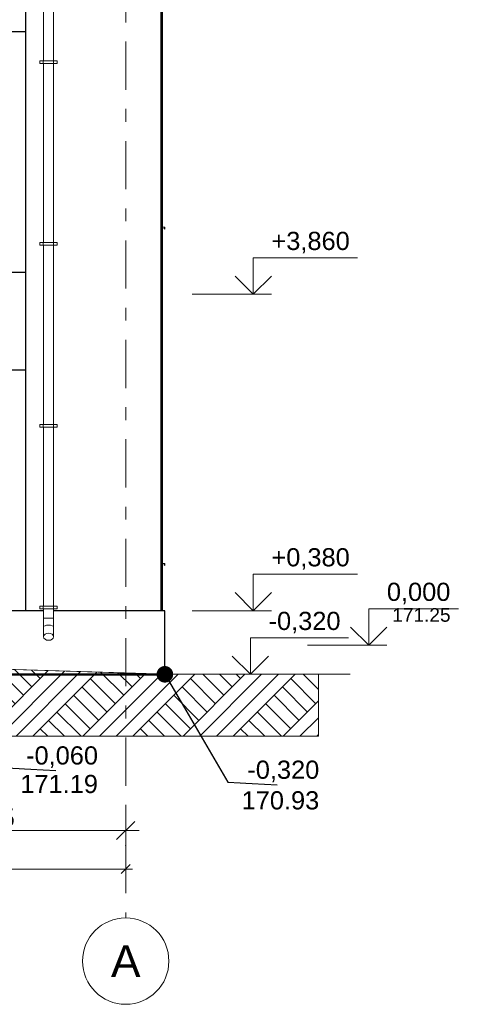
# Model space of a CAD drawing. Header units: millimetres. Extents: x -15683 to 202647, y -7448 to 20513.
# Tile 69 of 114: x 176120 to 180949, y -6630 to 4201. Entities that reach past the tile are written whole.
import ezdxf
from ezdxf.enums import TextEntityAlignment as Align

# ---------------------------------------------------------------- set-up
doc = ezdxf.new("R2010")
doc.units = ezdxf.units.MM
doc.header["$MEASUREMENT"] = 0
doc.set_wipeout_variables(frame=1)
doc.linetypes.add('Wipeout_Contour', pattern=[1000, 0, -1000])
doc.linetypes.add('Штрих-Штриховая', pattern=[1093.611073, 529.166651, -211.666656, 141.111112, -211.666656])
for name, color, linetype, lineweight in [('1 Молдинги_Ном._пера__120', 7, 'Continuous', 5), ('1_Цоколь_Ном._пера__21', 7, 'Continuous', 30), ('2D - Общий_Ном._пера__120', 7, 'Continuous', 5), ('2D - Общий_Ном._пера__2', 8, 'Continuous', 15), ('Конструктив - Стены Несущие_Ном._пера__21', 7, 'Continuous', 30), ('Новый_1 ВОДОСТОК_Ном._пера__120', 7, 'Continuous', 5), ('Новый_Окна Archicad_Ном._пера__120', 7, 'Continuous', 5), ('Окна Archicad_Ном._пера__21', 7, 'Continuous', 30), ('Размер - Общий_Ном._пера__1', 7, 'Continuous', 15), ('Размер - Осевые Размеры_Ном._пера__1', 7, 'Continuous', 15), ('Размер - Отметка Уровня_Ном._пера__1', 7, 'Continuous', 15), ('Размер - Отметка Уровня_Ном._пера__120', 7, 'Continuous', 5), ('Элемент Модели - Оси_Ном._пера__1', 7, 'Continuous', 15), ('Элемент Модели - Оси_Ном._пера__120', 7, 'Continuous', 5)]:
    doc.layers.add(name, color=color, linetype=linetype, lineweight=lineweight)
for name, color, linetype in [('1_Цоколь', 7, 'Continuous'), ('Конструктив - Стены Несущие', 7, 'Continuous'), ('Новый_1 ВОДОСТОК', 7, 'Continuous'), ('Новый_Окна Archicad', 7, 'Continuous'), ('Окна Archicad', 7, 'Continuous'), ('Размер - Общий', 7, 'Continuous'), ('Размер - Осевые Размеры', 7, 'Continuous'), ('Размер - Отметка Уровня', 7, 'Continuous'), ('Элемент Модели - Оси', 7, 'Continuous')]:
    doc.layers.add(name, color=color, linetype=linetype)
doc.styles.add('СГЕНЕРИР_СТИЛЬ_1', font='arial.ttf')
doc.styles.add('СГЕНЕРИР_СТИЛЬ_2', font='calibri.ttf')
doc.styles.add('СГЕНЕРИР_СТИЛЬ_3', font='arial.ttf')
doc.dimstyles.new('СГЕНЕРИР_СТИЛЬ__1', dxfattribs={"dimtxt": 220.000005, "dimasz": 95, "dimexe": 0.18, "dimexo": 0.0625, "dimgap": 0, "dimtad": 1, "dimtih": 1, "dimtoh": 1, "dimdec": 0, "dimzin": 0, "dimdsep": 46, "dimtxsty": 'СГЕНЕРИР_СТИЛЬ_2', "dimblk": 'ARROWHEAD_6', "dimblk1": 'ARROWHEAD_6', "dimblk2": 'ARROWHEAD_6', "dimcen": 0.09, "dimclrd": 7, "dimclre": 7, "dimclrt": 7, "dimazin": 0, "dimtfac": 1, "dimtdec": 4, "dimtmove": 0, "dimatfit": 3, "dimfxl": 1, "dimtolj": 1, "dimtzin": 0, "dimarcsym": 0})
doc.dimstyles.new('СГЕНЕРИР_СТИЛЬ__3', dxfattribs={"dimtxt": 0.18, "dimasz": 364.8, "dimexe": 0.18, "dimexo": 0.0625, "dimgap": 0, "dimtad": 0, "dimtih": 1, "dimtoh": 1, "dimdec": 4, "dimzin": 0, "dimdsep": 46, "dimcen": 0.09, "dimadec": 0, "dimazin": 0, "dimtfac": 1, "dimtdec": 4, "dimtmove": 0, "dimatfit": 3, "dimldrblk": 'ARROWHEAD_11', "dimfxl": 1, "dimtolj": 1, "dimtzin": 0, "dimarcsym": 0})
doc.dimstyles.new('СГЕНЕРИР_СТИЛЬ__6', dxfattribs={"dimtxt": 200, "dimasz": 190, "dimexe": 0.18, "dimexo": 0.0625, "dimgap": 0, "dimtad": 1, "dimtih": 1, "dimtoh": 1, "dimdec": 0, "dimzin": 0, "dimdsep": 46, "dimtxsty": 'СГЕНЕРИР_СТИЛЬ_3', "dimblk": 'ARROWHEAD_6', "dimblk1": 'ARROWHEAD_6', "dimblk2": 'ARROWHEAD_6', "dimcen": 0.09, "dimclrd": 7, "dimclre": 7, "dimclrt": 7, "dimazin": 0, "dimtfac": 1, "dimtdec": 4, "dimtmove": 0, "dimatfit": 3, "dimfxl": 1, "dimtolj": 1, "dimtzin": 0, "dimarcsym": 0})

# ---------------------------------------------------------------- blocks, each defined once
blk = doc.blocks.new('Элемент Разреза_200_3', base_point=(140863, -2680))
at = {"layer": 'Конструктив - Стены Несущие_Ном._пера__21', "color": 7, "linetype": 'Continuous', "lineweight": 30}
for p, q in [((177687, 1170), (177687, -2300)), ((177677, -3007), (177687, -3007))]:
    blk.add_line(p, q, dxfattribs=at)
blk = doc.blocks.new('Элемент Разреза_202_3', base_point=(140863, -2680))
at = {"layer": 'Конструктив - Стены Несущие_Ном._пера__21', "color": 7, "linetype": 'Continuous', "lineweight": 30}
blk.add_line((177687, 4870), (177687, 1170), dxfattribs=at)
blk = doc.blocks.new('Элемент Разреза_311_3', base_point=(140863, -2680))
at = {"layer": 'Окна Archicad_Ном._пера__21', "color": 7, "linetype": 'Continuous', "lineweight": 30}
blk.add_line((174367, 350), (176187, 350), dxfattribs=at)
blk = doc.blocks.new('Элемент Разреза_312_3', base_point=(140863, -2680))
at = {"layer": 'Конструктив - Стены Несущие_Ном._пера__21', "color": 7, "linetype": 'Continuous', "lineweight": 30}
blk.add_line((174227, -3007), (176187, -3007), dxfattribs=at)
blk = doc.blocks.new('Элемент Разреза_313_3', base_point=(140863, -2680))
at = {"layer": 'Конструктив - Стены Несущие_Ном._пера__21', "color": 7, "linetype": 'Continuous', "lineweight": 30}
for p, q in [((176187, -2300), (176187, 1170)), ((177677, -2300), (177677, 1170)), ((176187, -3007), (176187, -3000)), ((176187, -3007), (177677, -3007)), ((177677, -3007), (177677, -3000))]:
    blk.add_line(p, q, dxfattribs=at)
blk = doc.blocks.new('Элемент Разреза_314_3', base_point=(140863, -2680))
at = {"layer": 'Окна Archicad_Ном._пера__21', "color": 7, "linetype": 'Continuous', "lineweight": 30}
for p, q in [((173987, 4070), (176187, 4070)), ((176187, 1420), (173988, 1420))]:
    blk.add_line(p, q, dxfattribs=at)
blk = doc.blocks.new('Элемент Разреза_316_3', base_point=(140863, -2680))
at = {"layer": 'Конструктив - Стены Несущие_Ном._пера__21', "color": 7, "linetype": 'Continuous', "lineweight": 30}
for p, q in [((176187, 1170), (176187, 4870)), ((177677, 1170), (177677, 4870))]:
    blk.add_line(p, q, dxfattribs=at)
blk = doc.blocks.new('Элемент Разреза_322_3', base_point=(140863, -2680))
at = {"layer": 'Новый_Окна Archicad_Ном._пера__120', "color": 7, "linetype": 'Continuous', "lineweight": 5}
for p, q in [((177687, -1780), (177717, -1782)), ((177717, -1802), (177707, -1792)), ((177717, -1782), (177717, -1802))]:
    blk.add_line(p, q, dxfattribs=at)
blk = doc.blocks.new('Элемент Разреза_324_3', base_point=(140863, -2680))
at = {"layer": 'Новый_Окна Archicad_Ном._пера__120', "color": 7, "linetype": 'Continuous', "lineweight": 5}
for p, q in [((177687, 1920), (177717, 1918)), ((177717, 1898), (177707, 1908)), ((177717, 1918), (177717, 1898))]:
    blk.add_line(p, q, dxfattribs=at)
blk = doc.blocks.new('Элемент Разреза_344_3', base_point=(140863, -2680))
at = {"layer": '1_Цоколь_Ном._пера__21', "color": 7, "linetype": 'Continuous', "lineweight": 30}
for p, q in [((176382, -2300), (174367, -2300)), ((177717, -2300), (176492, -2300)), ((177717, -3000), (177717, -2300)), ((177717, -3000), (174227, -3000))]:
    blk.add_line(p, q, dxfattribs=at)
blk = doc.blocks.new('Элемент Разреза_348_3', base_point=(140863, -2680))
at = {"layer": 'Новый_1 ВОДОСТОК_Ном._пера__120', "color": 7, "linetype": 'Continuous', "lineweight": 5}
for p, q in [((176382, 5719), (176382, 3749)), ((176492, 5719), (176492, 3749)), ((176380, 3749), (176342, 3749)), ((176342, 3719), (176342, 3749)), ((176380, 3719), (176342, 3719)), ((176385, 3749), (176380, 3749)), ((176380, 3719), (176380, 3749)), ((176385, 3719), (176380, 3719)), ((176382, 3719), (176382, 1749)), ((176397, 3749), (176385, 3749)), ((176397, 3719), (176385, 3719)), ((176416, 3749), (176397, 3749)), ((176416, 3719), (176397, 3719)), ((176437, 3749), (176416, 3749)), ((176437, 3719), (176416, 3719)), ((176459, 3749), (176437, 3749)), ((176459, 3719), (176437, 3719)), ((176478, 3749), (176459, 3749)), ((176478, 3719), (176459, 3719)), ((176490, 3749), (176478, 3749)), ((176490, 3719), (176478, 3719)), ((176494, 3749), (176490, 3749)), ((176494, 3719), (176490, 3719)), ((176492, 3719), (176492, 1749)), ((176532, 3749), (176494, 3749)), ((176494, 3719), (176494, 3749)), ((176532, 3719), (176494, 3719)), ((176532, 3719), (176532, 3749)), ((176380, 1749), (176342, 1749)), ((176342, 1719), (176342, 1749)), ((176385, 1749), (176380, 1749)), ((176380, 1719), (176380, 1749)), ((176397, 1749), (176385, 1749)), ((176416, 1749), (176397, 1749)), ((176437, 1749), (176416, 1749)), ((176459, 1749), (176437, 1749)), ((176478, 1749), (176459, 1749)), ((176490, 1749), (176478, 1749)), ((176494, 1749), (176490, 1749)), ((176532, 1749), (176494, 1749)), ((176494, 1719), (176494, 1749)), ((176532, 1719), (176532, 1749)), ((176380, 1719), (176342, 1719)), ((176385, 1719), (176380, 1719)), ((176382, 1719), (176382, -251)), ((176397, 1719), (176385, 1719)), ((176416, 1719), (176397, 1719)), ((176437, 1719), (176416, 1719)), ((176459, 1719), (176437, 1719)), ((176478, 1719), (176459, 1719)), ((176490, 1719), (176478, 1719)), ((176494, 1719), (176490, 1719)), ((176492, 1719), (176492, -251)), ((176532, 1719), (176494, 1719)), ((176380, -251), (176342, -251)), ((176342, -281), (176342, -251)), ((176380, -281), (176342, -281)), ((176385, -251), (176380, -251)), ((176380, -281), (176380, -251)), ((176385, -281), (176380, -281)), ((176382, -281), (176382, -2251)), ((176397, -251), (176385, -251)), ((176397, -281), (176385, -281)), ((176416, -251), (176397, -251)), ((176416, -281), (176397, -281)), ((176437, -251), (176416, -251)), ((176437, -281), (176416, -281)), ((176459, -251), (176437, -251)), ((176459, -281), (176437, -281)), ((176478, -251), (176459, -251)), ((176478, -281), (176459, -281)), ((176490, -251), (176478, -251)), ((176490, -281), (176478, -281)), ((176494, -251), (176490, -251)), ((176494, -281), (176490, -281)), ((176492, -281), (176492, -2251)), ((176532, -251), (176494, -251)), ((176494, -281), (176494, -251)), ((176532, -281), (176494, -281)), ((176532, -281), (176532, -251)), ((176380, -2251), (176342, -2251)), ((176342, -2281), (176342, -2251)), ((176385, -2251), (176380, -2251)), ((176380, -2281), (176380, -2251)), ((176397, -2251), (176385, -2251)), ((176416, -2251), (176397, -2251)), ((176437, -2251), (176416, -2251)), ((176459, -2251), (176437, -2251)), ((176478, -2251), (176459, -2251)), ((176490, -2251), (176478, -2251)), ((176494, -2251), (176490, -2251)), ((176532, -2251), (176494, -2251)), ((176494, -2281), (176494, -2251)), ((176532, -2281), (176532, -2251)), ((176380, -2281), (176342, -2281)), ((176385, -2281), (176380, -2281)), ((176382, -2281), (176382, -2381)), ((176382, -2381), (176387, -2381)), ((176382, -2381), (176382, -2481)), ((176397, -2281), (176385, -2281)), ((176387, -2381), (176399, -2381)), ((176416, -2281), (176397, -2281)), ((176399, -2381), (176416, -2381)), ((176437, -2281), (176416, -2281)), ((176416, -2381), (176437, -2381)), ((176459, -2281), (176437, -2281)), ((176437, -2381), (176459, -2381)), ((176478, -2281), (176459, -2281)), ((176459, -2381), (176476, -2381)), ((176476, -2381), (176488, -2381)), ((176490, -2281), (176478, -2281)), ((176488, -2381), (176492, -2381)), ((176494, -2281), (176490, -2281)), ((176492, -2281), (176492, -2381)), ((176492, -2381), (176492, -2481)), ((176532, -2281), (176494, -2281)), ((176382, -2481), (176382, -2587)), ((176387, -2472), (176399, -2465)), ((176399, -2465), (176416, -2460)), ((176416, -2460), (176437, -2458)), ((176437, -2458), (176459, -2460)), ((176459, -2460), (176476, -2465)), ((176476, -2465), (176488, -2472)), ((176492, -2481), (176492, -2587)), ((176382, -2587), (176387, -2572)), ((176387, -2602), (176382, -2587)), ((176387, -2572), (176399, -2559)), ((176399, -2559), (176416, -2551)), ((176416, -2551), (176437, -2548)), ((176437, -2548), (176459, -2551)), ((176459, -2551), (176476, -2559)), ((176476, -2559), (176488, -2572)), ((176488, -2572), (176492, -2587)), ((176492, -2587), (176488, -2602)), ((176399, -2614), (176387, -2602)), ((176416, -2623), (176399, -2614)), ((176437, -2626), (176416, -2623)), ((176459, -2623), (176437, -2626)), ((176476, -2614), (176459, -2623)), ((176488, -2602), (176476, -2614))]:
    blk.add_line(p, q, dxfattribs=at)
blk = doc.blocks.new('Элемент Разреза_387_3', base_point=(140863, -2680))
at = {"layer": '1_Цоколь_Ном._пера__21', "color": 7, "linetype": 'Continuous', "lineweight": 30}
for p, q in [((177687, -3007), (177687, -3000)), ((177687, -3007), (177717, -3007)), ((177717, -3000), (177717, -3007))]:
    blk.add_line(p, q, dxfattribs=at)
blk = doc.blocks.new('Стандартный Маркер Сетки[34]_3', base_point=(177287, 11321))
at = {"layer": 'Элемент Модели - Оси_Ном._пера__120', "color": 7, "linetype": 'Штрих-Штриховая', "lineweight": 5}
for p, q in [((177287, 10521), (177287, -4880)), ((177287, -4880), (177287, -5680))]:
    blk.add_line(p, q, dxfattribs=at)
at = {"layer": 'Элемент Модели - Оси_Ном._пера__120', "color": 7, "linetype": 'Continuous', "lineweight": 5}
blk.add_circle((177287, -6155), 475, dxfattribs=at)
at = {"layer": 'Элемент Модели - Оси_Ном._пера__120', "color": 7, "linetype": 'Штрих-Штриховая', "lineweight": 5}
blk.add_point((177287, -4880), dxfattribs=at)
blk.add_point((177287, -4880), dxfattribs=at)
at = {"layer": 'Элемент Модели - Оси_Ном._пера__1', "color": 7, "lineweight": 15, "style": 'СГЕНЕРИР_СТИЛЬ_1'}
blk.add_attdef('AC_MarkerText_1', text='', height=350, rotation=360, dxfattribs=at).set_placement((177287, -5980), align=Align.TOP_CENTER)
blk = doc.blocks.new('Стандартный Маркер Сетки[35]_3', base_point=(177287, 11321))
at = {"layer": 'Элемент Модели - Оси_Ном._пера__120', "color": 7, "linetype": 'Штрих-Штриховая', "lineweight": 5}
for p, q in [((177287, 10521), (177287, -4880)), ((177287, -4880), (177287, -5680))]:
    blk.add_line(p, q, dxfattribs=at)
at = {"layer": 'Элемент Модели - Оси_Ном._пера__120', "color": 7, "linetype": 'Continuous', "lineweight": 5}
blk.add_circle((177287, -6155), 475, dxfattribs=at)
at = {"layer": 'Элемент Модели - Оси_Ном._пера__120', "color": 7, "linetype": 'Штрих-Штриховая', "lineweight": 5}
blk.add_point((177287, -4880), dxfattribs=at)
blk.add_point((177287, -4880), dxfattribs=at)
at = {"layer": 'Элемент Модели - Оси_Ном._пера__1', "color": 7, "lineweight": 15, "style": 'СГЕНЕРИР_СТИЛЬ_1'}
blk.add_attdef('AC_MarkerText_1', text='', height=350, rotation=360, dxfattribs=at).set_placement((177287, -5980), align=Align.TOP_CENTER)
blk = doc.blocks.new('*D535', base_point=(140863, -2680))
at = {"layer": 'Размер - Осевые Размеры_Ном._пера__1', "color": 7, "linetype": 'Continuous', "lineweight": 15, "transparency": 16777216}
for p, q in [((166187, -5237), (166187, -5049)), ((177287, -5237), (177287, -5049)), ((166112, -5143), (166187, -5143)), ((166237, -5093), (166137, -5193)), ((166187, -5143), (177287, -5143)), ((177237, -5193), (177337, -5093)), ((177287, -5143), (177362, -5143))]:
    blk.add_line(p, q, dxfattribs=at)
at = {"layer": 'Размер - Осевые Размеры_Ном._пера__1', "color": 7, "lineweight": 15, "transparency": 16777216, "insert": (171252, -5099), "char_height": 220, "attachment_point": 7, "style": 'СГЕНЕРИР_СТИЛЬ_2'}
blk.add_mtext('\\A1;11\\~100', dxfattribs=at)
blk = doc.blocks.new('ARROWHEAD_6')
at = {"color": 0, "linetype": 'Continuous', "lineweight": 0}
for p, q in [((0, 0), (-1, 0)), ((-0.5, -0.5), (0.5, 0.5))]:
    blk.add_line(p, q, dxfattribs=at)
blk = doc.blocks.new('*D539', base_point=(140863, -2680))
at = {"layer": 'Размер - Общий_Ном._пера__1', "color": 7, "linetype": 'Continuous', "lineweight": 15, "transparency": 16777216}
for p, q in [((174132, -4907), (174132, -4532)), ((177287, -4907), (177287, -4532)), ((174232, -4619), (174032, -4819)), ((177187, -4819), (177387, -4619)), ((174132, -4719), (177287, -4719)), ((177287, -4719), (177437, -4719))]:
    blk.add_line(p, q, dxfattribs=at)
at = {"layer": 'Размер - Общий_Ном._пера__1', "color": 7, "lineweight": 15, "transparency": 16777216, "insert": (175367, -4679), "char_height": 200, "attachment_point": 7, "style": 'СГЕНЕРИР_СТИЛЬ_3'}
blk.add_mtext('\\A1;3\\~155', dxfattribs=at)
blk = doc.blocks.new('ARROWHEAD_11')
at = {"color": 0, "linetype": 'Continuous', "lineweight": 0}
blk.add_line((0, 0), (-1, 0), dxfattribs=at)
at = {"color": 0, "linetype": 'Continuous', "lineweight": 0, "const_width": 0.25, "flags": 128}
blk.add_lwpolyline([(-0.125, 0, 1), (0.125, 0, 1)], format="xyb", close=True, dxfattribs=at)
blk = doc.blocks.new('Отметка высоты (ГОСТ)[36]_3', base_point=(178691, -2300))
at = {"layer": 'Размер - Отметка Уровня_Ном._пера__120', "color": 7, "linetype": 'Continuous', "lineweight": 5}
for p, q in [((178691, -2300), (178691, -1900)), ((178691, -1900), (179838, -1900)), ((178691, -2300), (178491, -2100)), ((178691, -2300), (178891, -2100)), ((178018, -2300), (178891, -2300))]:
    blk.add_line(p, q, dxfattribs=at)
at = {"layer": 'Размер - Отметка Уровня_Ном._пера__120', "color": 7, "lineweight": 5, "insert": (178891, -1871), "char_height": 200, "attachment_point": 7, "style": 'СГЕНЕРИР_СТИЛЬ_1'}
blk.add_mtext('\\A1;+0,380{\\H0.66x;\\S^  ;}', dxfattribs=at)
at = {"layer": 'Размер - Отметка Уровня_Ном._пера__120', "color": 7, "lineweight": 5, "style": 'СГЕНЕРИР_СТИЛЬ_1'}
blk.add_attdef('addText', text='', height=150, dxfattribs=at).set_placement((178951, -2136), align=Align.BOTTOM_LEFT)
blk = doc.blocks.new('Отметка высоты (ГОСТ)[37]_3', base_point=(179962, -2680))
at = {"layer": 'Размер - Отметка Уровня_Ном._пера__120', "color": 7, "linetype": 'Continuous', "lineweight": 5}
for p, q in [((179962, -2680), (179962, -2280)), ((179962, -2280), (180949, -2280)), ((179962, -2680), (179762, -2480)), ((179962, -2680), (180162, -2480)), ((179289, -2680), (180162, -2680))]:
    blk.add_line(p, q, dxfattribs=at)
at = {"layer": 'Размер - Отметка Уровня_Ном._пера__120', "color": 7, "lineweight": 5, "insert": (180162, -2251), "char_height": 200, "attachment_point": 7, "style": 'СГЕНЕРИР_СТИЛЬ_1'}
blk.add_mtext('\\A1;0,000{\\H0.66x;\\S^  ;}', dxfattribs=at)
at = {"layer": 'Размер - Отметка Уровня_Ном._пера__120', "color": 7, "lineweight": 5, "style": 'СГЕНЕРИР_СТИЛЬ_1'}
blk.add_attdef('addText', text='', height=150, dxfattribs=at).set_placement((180222, -2467), align=Align.BOTTOM_LEFT)
blk = doc.blocks.new('Отметка высоты (ГОСТ)[38]_3', base_point=(178691, 1180))
at = {"layer": 'Размер - Отметка Уровня_Ном._пера__120', "color": 7, "linetype": 'Continuous', "lineweight": 5}
for p, q in [((178691, 1180), (178691, 1580)), ((178691, 1580), (179838, 1580)), ((178691, 1180), (178491, 1380)), ((178691, 1180), (178891, 1380)), ((178018, 1180), (178891, 1180))]:
    blk.add_line(p, q, dxfattribs=at)
at = {"layer": 'Размер - Отметка Уровня_Ном._пера__120', "color": 7, "lineweight": 5, "insert": (178891, 1609), "char_height": 200, "attachment_point": 7, "style": 'СГЕНЕРИР_СТИЛЬ_1'}
blk.add_mtext('\\A1;+3,860{\\H0.66x;\\S^  ;}', dxfattribs=at)
at = {"layer": 'Размер - Отметка Уровня_Ном._пера__120', "color": 7, "lineweight": 5, "style": 'СГЕНЕРИР_СТИЛЬ_1'}
blk.add_attdef('addText', text='', height=150, dxfattribs=at).set_placement((178951, 1344), align=Align.BOTTOM_LEFT)
blk = doc.blocks.new('Отметка высоты (ГОСТ)[44]_3', base_point=(178660, -3000))
at = {"layer": 'Размер - Отметка Уровня_Ном._пера__120', "color": 7, "linetype": 'Continuous', "lineweight": 5}
for p, q in [((178660, -3000), (178660, -2600)), ((178660, -2600), (179738, -2600)), ((178660, -3000), (178460, -2800)), ((178660, -3000), (178860, -2800)), ((177987, -3000), (178860, -3000))]:
    blk.add_line(p, q, dxfattribs=at)
at = {"layer": 'Размер - Отметка Уровня_Ном._пера__120', "color": 7, "lineweight": 5, "insert": (178860, -2571), "char_height": 200, "attachment_point": 7, "style": 'СГЕНЕРИР_СТИЛЬ_1'}
blk.add_mtext('\\A1;-0,320{\\H0.66x;\\S^  ;}', dxfattribs=at)
at = {"layer": 'Размер - Отметка Уровня_Ном._пера__120', "color": 7, "lineweight": 5, "style": 'СГЕНЕРИР_СТИЛЬ_1'}
blk.add_attdef('addText', text='', height=150, dxfattribs=at).set_placement((178920, -2836), align=Align.BOTTOM_LEFT)

msp = doc.modelspace()

# ---------------------------------------------------------------- hatches: boundary and pattern name
at = {"layer": '2D - Общий_Ном._пера__2', "linetype": 'Continuous', "lineweight": 15}
h = msp.add_hatch(dxfattribs=at)
h.set_pattern_fill('ГРУНТ_02_0003', color=8, style=0, pattern_type=2)
h.set_pattern_definition([(45, (140863.2, -2680.33), (-275.7716, 275.7716), []), (45, (140771.3, -2588.4), (-551.543, 551.543), []), (45, (140679.34, -2496.5), (-551.543, 551.543), []), (135, (140587.42, -2404.56), (91.92388, 91.92388), [390, -390])])
h.paths.add_polyline_path([(165844.4, -2675.4), (170819.7, -2760.3), (174399.7, -2740.3), (174397.4, -2894.9), (177750.7, -3000.3), (179409.2, -3000.3), (179409.2, -3681.3), (165850.8, -3681.3)])

# ---------------------------------------------------------------- linework, layer by layer
at = {"layer": '1 Молдинги_Ном._пера__120', "color": 7, "linetype": 'Continuous', "lineweight": 5}
for p, q in [((177718.5, -2680.3), (177718.5, -3000.3)), ((177718.5, -3000.3), (179759.2, -3000.3))]:
    msp.add_line(p, q, dxfattribs=at)
msp.add_lwpolyline([(179759.2, -3000.3), (177687.1, -3000.3), (174397.4, -2894.9), (174399.7, -2740.3), (170819.7, -2760.3), (166717.5, -2680.3)], dxfattribs=at)
at = {"layer": '2D - Общий_Ном._пера__120', "color": 7, "linetype": 'Continuous', "lineweight": 5, "flags": 128}
msp.add_lwpolyline([(165844.4, -2675.4), (170819.7, -2760.3), (174399.7, -2740.3), (174397.4, -2894.9), (177750.7, -3000.3), (179409.2, -3000.3), (179409.2, -3681.3), (165850.8, -3681.3)], close=True, dxfattribs=at)

# ---------------------------------------------------------------- block references
at = {"layer": '1_Цоколь', "lineweight": 0}
for name in ['Элемент Разреза_344_3', 'Элемент Разреза_387_3']:
    msp.add_blockref(name, (140863.2, -2680.3), dxfattribs=at)
at = {"layer": 'Конструктив - Стены Несущие', "lineweight": 0}
for name in ['Элемент Разреза_316_3', 'Элемент Разреза_202_3', 'Элемент Разреза_313_3', 'Элемент Разреза_200_3', 'Элемент Разреза_312_3']:
    msp.add_blockref(name, (140863.2, -2680.3), dxfattribs=at)
at = {"layer": 'Новый_1 ВОДОСТОК', "lineweight": 0}
msp.add_blockref('Элемент Разреза_348_3', (140863.2, -2680.3), dxfattribs=at)
at = {"layer": 'Новый_Окна Archicad', "lineweight": 0}
for name in ['Элемент Разреза_324_3', 'Элемент Разреза_322_3']:
    msp.add_blockref(name, (140863.2, -2680.3), dxfattribs=at)
at = {"layer": 'Окна Archicad', "lineweight": 0}
for name in ['Элемент Разреза_314_3', 'Элемент Разреза_311_3']:
    msp.add_blockref(name, (140863.2, -2680.3), dxfattribs=at)
at = {"layer": 'Размер - Отметка Уровня', "color": 7, "linetype": 'Continuous', "lineweight": 5}
for name, p in [('Отметка высоты (ГОСТ)[38]_3', (178691.3, 1179.7)), ('Отметка высоты (ГОСТ)[36]_3', (178691.3, -2300.3)), ('Отметка высоты (ГОСТ)[44]_3', (178659.9, -3000.3))]:
    msp.add_blockref(name, p, dxfattribs=at)
msp.add_blockref('Отметка высоты (ГОСТ)[37]_3', (179962.1, -2680.3), dxfattribs=at).add_auto_attribs({'addText': '171.25'})
at = {"layer": 'Элемент Модели - Оси', "color": 7, "linetype": 'Continuous', "lineweight": 5}
for name in ['Стандартный Маркер Сетки[34]_3', 'Стандартный Маркер Сетки[35]_3']:
    msp.add_blockref(name, (177287.5, 11320.7), dxfattribs=at).add_auto_attribs({'AC_MarkerText_1': 'А'})

# ---------------------------------------------------------------- texts
at = {"layer": 'Размер - Отметка Уровня_Ном._пера__1', "color": 7, "linetype": 'Continuous', "lineweight": 15, "insert": (178563.1, -4489.5), "char_height": 200, "attachment_point": 7, "style": 'СГЕНЕРИР_СТИЛЬ_1'}
msp.add_mtext('\\A1;170.93', dxfattribs=at)

# ---------------------------------------------------------------- dimensions: what is measured, and where the dimension line sits
at = {"layer": 'Размер - Общий', "color": 7, "linetype": 'Continuous', "lineweight": 15}
dim = msp.add_linear_dim(base=(177287.5, -4719.4), p1=(174132.5, -4719.4), p2=(177287.5, -4719.4), dimstyle='СГЕНЕРИР_СТИЛЬ__6', dxfattribs=at)
dim.commit()
dim.dimension.update_dxf_attribs({"geometry": '*D539', "text_midpoint": (175709.9, -4579.4), "dimtype": 160})
at = {"layer": 'Размер - Осевые Размеры', "color": 7, "linetype": 'Continuous', "lineweight": 15}
dim = msp.add_linear_dim(base=(177287.5, -5143.2), p1=(166187.5, -5143.2), p2=(177287.5, -5143.2), dimstyle='СГЕНЕРИР_СТИЛЬ__1', dxfattribs=at)
dim.commit()
dim.dimension.update_dxf_attribs({"geometry": '*D535', "text_midpoint": (171712.8, -4989.2), "dimtype": 160})

# ---------------------------------------------------------------- wipeouts: each hides what was drawn before it
at = {"color": 7, "linetype": 'Wipeout_Contour', "lineweight": 15, "ltscale": 716318.289778}
msp.add_wipeout([(178568.4, -3902.3), (179498.6, -3902.3), (179498.6, -4216.6), (178568.4, -4216.6)], dxfattribs=at).dxf.layer = 'Размер - Отметка Уровня_Ном._пера__1'

# ---------------------------------------------------------------- next in the draw order: texts
at = {"layer": 'Размер - Отметка Уровня_Ном._пера__1', "color": 7, "linetype": 'Continuous', "lineweight": 15, "insert": (179418.1, -4186.8), "char_height": 200, "attachment_point": 9, "style": 'СГЕНЕРИР_СТИЛЬ_1'}
msp.add_mtext('\\A1;-0,320', dxfattribs=at)

# ---------------------------------------------------------------- next in the draw order: leaders
at = {"layer": 'Размер - Отметка Уровня_Ном._пера__1', "color": 7, "linetype": 'Continuous', "lineweight": 15, "annotation_type": 0, "has_hookline": 1, "hookline_direction": 0, "text_width": 770}
msp.add_leader([(177718.5, -3000.3), (178412.6, -4186.8), (178953, -4216.6)], dimstyle='СГЕНЕРИР_СТИЛЬ__3', dxfattribs=at)

# ---------------------------------------------------------------- next in the draw order: wipeouts: each hides what was drawn before it
at = {"color": 7, "linetype": 'Wipeout_Contour', "lineweight": 15, "ltscale": 706564.362968}
msp.add_wipeout([(176132.8, -3745.1), (177063, -3745.1), (177063, -4059.4), (176132.8, -4059.4)], dxfattribs=at).dxf.layer = 'Размер - Отметка Уровня_Ном._пера__1'

# ---------------------------------------------------------------- next in the draw order: texts
at = {"layer": 'Размер - Отметка Уровня_Ном._пера__1', "color": 7, "linetype": 'Continuous', "lineweight": 15, "char_height": 200, "style": 'СГЕНЕРИР_СТИЛЬ_1'}
for s, insert, attachment_point in [('\\A1;-0,060', (176982.5, -4029.7), 9), ('\\A1;171.19', (176127.3, -4309.4), 7)]:
    msp.add_mtext(s, dxfattribs=dict(at, insert=insert, attachment_point=attachment_point))

# ---------------------------------------------------------------- next in the draw order: leaders
at = {"layer": 'Размер - Отметка Уровня_Ном._пера__1', "color": 7, "linetype": 'Continuous', "lineweight": 15, "annotation_type": 0, "has_hookline": 1, "hookline_direction": 0, "text_width": 770}
msp.add_leader([(174367.5, -2740.3), (175977.1, -4029.7), (176517.4, -4059.4)], dimstyle='СГЕНЕРИР_СТИЛЬ__3', dxfattribs=at)

doc.saveas('drawing.dxf')
